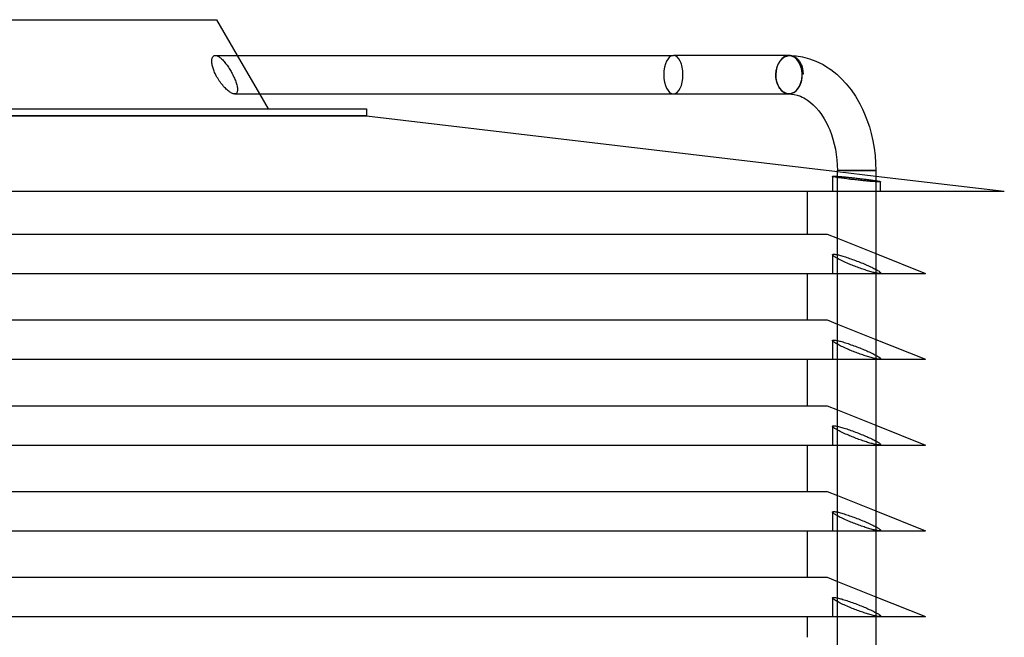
# Model space of a CAD drawing. Header units: millimetres. Extents: x -205 to 213, y -229 to 0.
# Tile 3 of 3: x 0 to 205, y -129 to 0. Entities that reach past the tile are written whole.
import ezdxf

# ---------------------------------------------------------------- set-up
doc = ezdxf.new("R2010")
doc.units = ezdxf.units.MM
doc.layers.add('HIDDEN', color=7, linetype='Continuous')
doc.layers.add('THICK', color=7, linetype='Continuous')

msp = doc.modelspace()

# ---------------------------------------------------------------- linework, layer by layer
at = {"layer": 'HIDDEN'}
for p, q in [((40.72, -7.46), (40.84, -7.47)), ((40.84, -7.47), (40.96, -7.49)), ((40.96, -7.49), (41.09, -7.53)), ((41.09, -7.53), (41.22, -7.59)), ((41.22, -7.59), (41.37, -7.66)), ((41.37, -7.66), (41.51, -7.75)), ((41.51, -7.75), (41.66, -7.86)), ((41.66, -7.86), (41.81, -7.98)), ((41.81, -7.98), (41.96, -8.11)), ((41.96, -8.11), (42.11, -8.25)), ((45.31, -7.46), (49.93, -15.46)), ((158.63, -8.27), (158.74, -8.16)), ((158.74, -8.16), (158.86, -8.06)), ((158.86, -8.06), (158.97, -7.96)), ((158.97, -7.96), (159.08, -7.88)), ((159.08, -7.88), (159.2, -7.81)), ((159.2, -7.81), (159.32, -7.74)), ((159.32, -7.74), (159.44, -7.67)), ((159.44, -7.67), (159.57, -7.62)), ((159.57, -7.62), (159.7, -7.57)), ((159.7, -7.57), (159.83, -7.53)), ((159.83, -7.53), (159.96, -7.5)), ((159.96, -7.5), (160.09, -7.48)), ((160.09, -7.48), (160.22, -7.47)), ((160.11, -7.46), (160.1, -7.46)), ((160.13, -7.46), (160.11, -7.46)), ((160.12, -7.46), (160.11, -7.46)), ((160.11, -7.46), (160.11, -7.46)), ((160.11, -7.46), (160.11, -7.46)), ((160.11, -7.46), (160.11, -7.46)), ((160.13, -7.46), (160.12, -7.46)), ((160.12, -7.46), (160.12, -7.46)), ((160.12, -7.46), (160.12, -7.46)), ((160.12, -7.46), (160.12, -7.46)), ((160.13, -7.46), (160.13, -7.46)), ((160.22, -7.47), (160.35, -7.46)), ((160.25, -7.46), (160.24, -7.46)), ((160.24, -7.46), (160.24, -7.46)), ((160.24, -7.46), (160.24, -7.46)), ((160.24, -7.46), (160.24, -7.46)), ((160.24, -7.46), (160.24, -7.46)), ((160.24, -7.46), (160.24, -7.46)), ((160.24, -7.46), (160.24, -7.46)), ((160.25, -7.46), (160.25, -7.46)), ((160.25, -7.46), (160.25, -7.46)), ((160.25, -7.46), (160.25, -7.46)), ((160.35, -7.46), (160.35, -7.46)), ((160.35, -7.46), (160.36, -7.46)), ((160.36, -7.46), (160.37, -7.46)), ((160.37, -7.46), (160.37, -7.46)), ((160.37, -7.46), (160.38, -7.46)), ((160.38, -7.46), (160.39, -7.46)), ((160.39, -7.46), (160.4, -7.46)), ((160.39, -7.46), (160.39, -7.46)), ((160.39, -7.46), (160.4, -7.46)), ((160.4, -7.46), (160.41, -7.46)), ((160.4, -7.46), (160.4, -7.46)), ((160.4, -7.46), (160.4, -7.46)), ((160.4, -7.46), (160.41, -7.46)), ((160.41, -7.46), (160.42, -7.46)), ((160.41, -7.46), (160.41, -7.46)), ((160.42, -7.46), (160.43, -7.46)), ((160.43, -7.46), (160.44, -7.46)), ((160.44, -7.46), (160.45, -7.46)), ((42.11, -8.25), (42.26, -8.4)), ((42.26, -8.4), (42.41, -8.56)), ((42.41, -8.56), (42.56, -8.73)), ((42.56, -8.73), (42.72, -8.91)), ((42.72, -8.91), (42.87, -9.1)), ((42.87, -9.1), (43.02, -9.3)), ((43.02, -9.3), (43.17, -9.5)), ((43.17, -9.5), (43.32, -9.71)), ((43.32, -9.71), (43.46, -9.93)), ((43.46, -9.93), (43.61, -10.15)), ((43.61, -10.15), (43.74, -10.37)), ((157.57, -10.37), (157.61, -10.2)), ((157.61, -10.2), (157.66, -10.02)), ((157.66, -10.02), (157.72, -9.84)), ((157.72, -9.84), (157.78, -9.67)), ((157.78, -9.67), (157.84, -9.51)), ((157.84, -9.51), (157.91, -9.35)), ((157.91, -9.35), (157.99, -9.19)), ((157.99, -9.19), (158.06, -9.05)), ((158.06, -9.05), (158.14, -8.91)), ((158.14, -8.91), (158.23, -8.77)), ((158.23, -8.77), (158.32, -8.64)), ((158.32, -8.64), (158.42, -8.51)), ((158.42, -8.51), (158.53, -8.38)), ((158.53, -8.38), (158.63, -8.27)), ((43.74, -10.37), (43.88, -10.59)), ((43.88, -10.59), (44, -10.81)), ((44, -10.81), (44.12, -11.03)), ((44.12, -11.03), (44.24, -11.24)), ((44.24, -11.24), (44.35, -11.46)), ((44.35, -11.46), (44.47, -11.71)), ((44.47, -11.71), (44.59, -11.96)), ((44.59, -11.96), (44.7, -12.2)), ((44.7, -12.2), (44.81, -12.45)), ((157.42, -11.46), (157.44, -11.28)), ((157.43, -11.77), (157.42, -11.46)), ((157.46, -12.1), (157.43, -11.77)), ((157.44, -11.28), (157.46, -11.1)), ((157.46, -11.1), (157.48, -10.91)), ((157.51, -12.43), (157.46, -12.1)), ((157.48, -10.91), (157.5, -10.72)), ((157.5, -10.72), (157.53, -10.55)), ((157.53, -10.55), (157.57, -10.37)), ((44.81, -12.45), (44.9, -12.69)), ((44.9, -12.69), (44.99, -12.93)), ((44.99, -12.93), (45.07, -13.17)), ((45.07, -13.17), (45.14, -13.39)), ((45.14, -13.39), (45.2, -13.61)), ((45.2, -13.61), (45.25, -13.82)), ((45.25, -13.82), (45.29, -14.01)), ((45.29, -14.01), (45.32, -14.2)), ((45.32, -14.2), (45.34, -14.38)), ((157.57, -12.74), (157.51, -12.43)), ((157.65, -13.03), (157.57, -12.74)), ((157.74, -13.32), (157.65, -13.03)), ((157.86, -13.6), (157.74, -13.32)), ((157.99, -13.88), (157.86, -13.6)), ((158.14, -14.13), (157.99, -13.88)), ((158.29, -14.35), (158.14, -14.13)), ((158.46, -14.56), (158.29, -14.35)), ((44.85, -15.45), (44.73, -15.46)), ((44.96, -15.42), (44.85, -15.45)), ((45.05, -15.37), (44.96, -15.42)), ((45.14, -15.31), (45.05, -15.37)), ((45.2, -15.22), (45.14, -15.31)), ((45.26, -15.12), (45.2, -15.22)), ((45.3, -14.99), (45.26, -15.12)), ((45.33, -14.86), (45.3, -14.99)), ((45.35, -14.71), (45.33, -14.86)), ((45.34, -14.38), (45.35, -14.55)), ((45.35, -14.55), (45.35, -14.71)), ((158.65, -14.76), (158.46, -14.56)), ((158.85, -14.94), (158.65, -14.76)), ((159.05, -15.08), (158.85, -14.94)), ((159.25, -15.2), (159.05, -15.08)), ((159.47, -15.31), (159.25, -15.2)), ((159.7, -15.38), (159.47, -15.31)), ((159.93, -15.44), (159.7, -15.38)), ((159.94, -15.44), (159.93, -15.44)), ((159.96, -15.44), (159.94, -15.44)), ((159.97, -15.44), (159.96, -15.44)), ((159.98, -15.45), (159.97, -15.44)), ((159.99, -15.45), (159.98, -15.45)), ((160.01, -15.45), (159.99, -15.45)), ((160.02, -15.45), (160.01, -15.45)), ((160.03, -15.45), (160.02, -15.45)), ((160.04, -15.45), (160.03, -15.45)), ((160.05, -15.45), (160.04, -15.45)), ((160.06, -15.46), (160.05, -15.45)), ((160.07, -15.46), (160.06, -15.46)), ((160.08, -15.46), (160.07, -15.46)), ((160.07, -15.46), (160.07, -15.46)), ((160.09, -15.46), (160.08, -15.46)), ((160.1, -15.46), (160.09, -15.46)), ((160.09, -15.46), (160.09, -15.46)), ((160.1, -15.46), (160.11, -15.46)), ((160.11, -15.46), (160.1, -15.46)), ((160.11, -15.46), (160.11, -15.46)), ((160.11, -15.46), (160.11, -15.46)), ((160.11, -15.46), (160.11, -15.46)), ((160.11, -15.46), (160.11, -15.46)), ((160.11, -15.46), (160.12, -15.46)), ((160.12, -15.46), (160.11, -15.46)), ((160.11, -15.46), (160.11, -15.46)), ((160.11, -15.46), (160.11, -15.46)), ((160.12, -15.46), (160.12, -15.46)), ((160.12, -15.46), (160.12, -15.46)), ((160.12, -15.46), (160.12, -15.46)), ((160.12, -15.46), (160.12, -15.46)), ((72.22, -20.01), (-72.22, -20.01)), ((169.25, -32.65), (169.25, -35.75)), ((171.42, -31.46), (170.25, -31.46)), ((170.25, -31.63), (178.25, -32.58)), ((170.25, -32.65), (170.4, -32.66)), ((170.4, -32.66), (170.56, -32.67)), ((170.56, -32.67), (170.73, -32.68)), ((170.73, -32.68), (170.9, -32.7)), ((170.9, -32.7), (171.09, -32.71)), ((171.09, -32.71), (171.27, -32.73)), ((171.27, -32.73), (171.47, -32.74)), ((177.08, -31.46), (171.42, -31.46)), ((171.47, -32.74), (171.67, -32.76)), ((171.67, -32.76), (171.87, -32.78)), ((171.87, -32.78), (172.07, -32.8)), ((172.07, -32.8), (172.28, -32.82)), ((178.25, -31.46), (177.08, -31.46)), ((170.25, -35.75), (170.25, -32.88)), ((172.28, -32.82), (172.5, -32.84)), ((172.5, -32.84), (172.72, -32.86)), ((172.72, -32.86), (172.95, -32.89)), ((172.95, -32.89), (173.18, -32.91)), ((173.18, -32.91), (173.42, -32.94)), ((173.42, -32.94), (173.66, -32.96)), ((173.66, -32.96), (173.9, -32.99)), ((173.9, -32.99), (174.14, -33.02)), ((174.14, -33.02), (174.38, -33.04)), ((174.38, -33.04), (174.62, -33.07)), ((174.62, -33.07), (174.86, -33.1)), ((174.86, -33.1), (175.09, -33.13)), ((175.09, -33.13), (175.32, -33.16)), ((175.32, -33.16), (175.55, -33.18)), ((175.55, -33.18), (175.77, -33.21)), ((175.77, -33.21), (175.98, -33.24)), ((175.98, -33.24), (176.2, -33.26)), ((176.2, -33.26), (176.41, -33.29)), ((176.41, -33.29), (176.63, -33.32)), ((176.63, -33.32), (176.83, -33.35)), ((176.83, -33.35), (177.04, -33.38)), ((177.04, -33.38), (177.23, -33.4)), ((177.23, -33.4), (177.42, -33.43)), ((177.42, -33.43), (177.6, -33.46)), ((177.6, -33.46), (177.78, -33.48)), ((177.78, -33.48), (177.95, -33.51)), ((177.95, -33.51), (178.1, -33.53)), ((178.1, -33.53), (178.25, -33.55)), ((178.25, -33.77), (178.25, -35.75)), ((179.25, -35.75), (179.25, -33.77)), ((170.25, -45.55), (178.25, -48.75)), ((169.25, -48.98), (169.25, -52.89)), ((170.25, -48.98), (170.45, -49.03)), ((170.45, -49.03), (170.68, -49.08)), ((170.68, -49.08), (170.91, -49.15)), ((170.91, -49.15), (171.15, -49.21)), ((170.25, -52.89), (170.25, -49.75)), ((171.15, -49.21), (171.41, -49.29)), ((171.41, -49.29), (171.67, -49.37)), ((171.67, -49.37), (171.93, -49.45)), ((171.93, -49.45), (172.21, -49.54)), ((172.21, -49.54), (172.49, -49.64)), ((172.49, -49.64), (172.78, -49.74)), ((172.78, -49.74), (173.08, -49.84)), ((173.08, -49.84), (173.39, -49.95)), ((173.39, -49.95), (173.7, -50.06)), ((173.7, -50.06), (174.01, -50.18)), ((174.01, -50.18), (174.32, -50.3)), ((174.32, -50.3), (174.62, -50.42)), ((174.62, -50.42), (174.93, -50.54)), ((174.93, -50.54), (175.22, -50.66)), ((175.22, -50.66), (175.51, -50.77)), ((175.51, -50.77), (175.79, -50.89)), ((175.79, -50.89), (176.07, -51.01)), ((176.07, -51.01), (176.35, -51.13)), ((176.35, -51.13), (176.62, -51.25)), ((176.62, -51.25), (176.88, -51.37)), ((176.88, -51.37), (177.14, -51.48)), ((177.14, -51.48), (177.39, -51.6)), ((177.39, -51.6), (177.62, -51.71)), ((177.62, -51.71), (177.85, -51.83)), ((177.85, -51.83), (178.06, -51.93)), ((178.06, -51.93), (178.25, -52.04)), ((178.25, -52.77), (178.25, -52.89)), ((179.25, -52.89), (179.25, -52.78)), ((170.25, -63.42), (178.25, -66.62)), ((169.25, -66.86), (169.25, -70.76)), ((170.25, -66.86), (170.45, -66.9)), ((170.25, -70.76), (170.25, -67.63)), ((170.45, -66.9), (170.68, -66.96)), ((170.68, -66.96), (170.91, -67.02)), ((170.91, -67.02), (171.15, -67.09)), ((171.15, -67.09), (171.41, -67.16)), ((171.41, -67.16), (171.67, -67.24)), ((171.67, -67.24), (171.93, -67.33)), ((171.93, -67.33), (172.21, -67.42)), ((172.21, -67.42), (172.49, -67.51)), ((172.49, -67.51), (172.78, -67.61)), ((172.78, -67.61), (173.08, -67.72)), ((173.08, -67.72), (173.39, -67.82)), ((173.39, -67.82), (173.7, -67.94)), ((173.7, -67.94), (174.01, -68.05)), ((174.01, -68.05), (174.32, -68.17)), ((174.32, -68.17), (174.62, -68.29)), ((174.62, -68.29), (174.93, -68.41)), ((174.93, -68.41), (175.22, -68.53)), ((175.22, -68.53), (175.51, -68.65)), ((175.51, -68.65), (175.79, -68.77)), ((175.79, -68.77), (176.07, -68.88)), ((176.07, -68.88), (176.35, -69)), ((176.35, -69), (176.62, -69.12)), ((176.62, -69.12), (176.88, -69.24)), ((176.88, -69.24), (177.14, -69.36)), ((177.14, -69.36), (177.39, -69.48)), ((177.39, -69.48), (177.62, -69.59)), ((177.62, -69.59), (177.85, -69.7)), ((177.85, -69.7), (178.06, -69.81)), ((178.06, -69.81), (178.25, -69.91)), ((178.25, -70.65), (178.25, -70.76)), ((179.25, -70.76), (179.25, -70.65)), ((170.25, -81.3), (178.25, -84.5)), ((169.25, -84.73), (169.25, -88.64)), ((170.25, -84.73), (170.45, -84.78)), ((170.25, -88.64), (170.25, -85.5)), ((170.45, -84.78), (170.68, -84.83)), ((170.68, -84.83), (170.91, -84.9)), ((170.91, -84.9), (171.15, -84.96)), ((171.15, -84.96), (171.41, -85.04)), ((171.41, -85.04), (171.67, -85.12)), ((171.67, -85.12), (171.93, -85.2)), ((171.93, -85.2), (172.21, -85.29)), ((172.21, -85.29), (172.49, -85.39)), ((172.49, -85.39), (172.78, -85.49)), ((172.78, -85.49), (173.08, -85.59)), ((173.08, -85.59), (173.39, -85.7)), ((173.39, -85.7), (173.7, -85.81)), ((173.7, -85.81), (174.01, -85.93)), ((174.01, -85.93), (174.32, -86.05)), ((174.32, -86.05), (174.62, -86.17)), ((174.62, -86.17), (174.93, -86.29)), ((174.93, -86.29), (175.22, -86.41)), ((175.22, -86.41), (175.51, -86.52)), ((175.51, -86.52), (175.79, -86.64)), ((175.79, -86.64), (176.07, -86.76)), ((176.07, -86.76), (176.35, -86.88)), ((176.35, -86.88), (176.62, -87)), ((176.62, -87), (176.88, -87.12)), ((176.88, -87.12), (177.14, -87.23)), ((177.14, -87.23), (177.39, -87.35)), ((177.39, -87.35), (177.62, -87.46)), ((177.62, -87.46), (177.85, -87.58)), ((177.85, -87.58), (178.06, -87.68)), ((178.06, -87.68), (178.25, -87.79)), ((178.25, -88.52), (178.25, -88.64)), ((179.25, -88.64), (179.25, -88.53)), ((170.25, -99.17), (178.25, -102.37)), ((169.25, -102.61), (169.25, -106.51)), ((170.25, -102.61), (170.45, -102.65)), ((170.25, -106.51), (170.25, -103.38)), ((170.45, -102.65), (170.68, -102.71)), ((170.68, -102.71), (170.91, -102.77)), ((170.91, -102.77), (171.15, -102.84)), ((171.15, -102.84), (171.41, -102.91)), ((171.41, -102.91), (171.67, -102.99)), ((171.67, -102.99), (171.93, -103.08)), ((171.93, -103.08), (172.21, -103.17)), ((172.21, -103.17), (172.49, -103.26)), ((172.49, -103.26), (172.78, -103.36)), ((172.78, -103.36), (173.08, -103.47)), ((173.08, -103.47), (173.39, -103.57)), ((173.39, -103.57), (173.7, -103.69)), ((173.7, -103.69), (174.01, -103.8)), ((174.01, -103.8), (174.32, -103.92)), ((174.32, -103.92), (174.62, -104.04)), ((174.62, -104.04), (174.93, -104.16)), ((174.93, -104.16), (175.22, -104.28)), ((175.22, -104.28), (175.51, -104.4)), ((175.51, -104.4), (175.79, -104.52)), ((175.79, -104.52), (176.07, -104.63)), ((176.07, -104.63), (176.35, -104.75)), ((176.35, -104.75), (176.62, -104.87)), ((176.62, -104.87), (176.88, -104.99)), ((176.88, -104.99), (177.14, -105.11)), ((177.14, -105.11), (177.39, -105.23)), ((177.39, -105.23), (177.62, -105.34)), ((177.62, -105.34), (177.85, -105.45)), ((177.85, -105.45), (178.06, -105.56)), ((178.06, -105.56), (178.25, -105.66)), ((178.25, -106.4), (178.25, -106.51)), ((179.25, -106.51), (179.25, -106.4)), ((170.25, -117.05), (178.25, -120.25)), ((169.25, -120.48), (169.25, -124.39)), ((170.25, -120.48), (170.45, -120.53)), ((170.45, -120.53), (170.68, -120.58)), ((170.68, -120.58), (170.91, -120.65)), ((170.91, -120.65), (171.15, -120.71)), ((171.15, -120.71), (171.41, -120.79)), ((171.41, -120.79), (171.67, -120.87)), ((171.67, -120.87), (171.93, -120.95)), ((170.25, -124.39), (170.25, -121.25)), ((171.93, -120.95), (172.21, -121.04)), ((172.21, -121.04), (172.49, -121.14)), ((172.49, -121.14), (172.78, -121.24)), ((172.78, -121.24), (173.08, -121.34)), ((173.08, -121.34), (173.39, -121.45)), ((173.39, -121.45), (173.7, -121.56)), ((173.7, -121.56), (174.01, -121.68)), ((174.01, -121.68), (174.32, -121.8)), ((174.32, -121.8), (174.62, -121.92)), ((174.62, -121.92), (174.93, -122.04)), ((174.93, -122.04), (175.22, -122.16)), ((175.22, -122.16), (175.51, -122.27)), ((175.51, -122.27), (175.79, -122.39)), ((175.79, -122.39), (176.07, -122.51)), ((176.07, -122.51), (176.35, -122.63)), ((176.35, -122.63), (176.62, -122.75)), ((176.62, -122.75), (176.88, -122.87)), ((176.88, -122.87), (177.14, -122.98)), ((177.14, -122.98), (177.39, -123.1)), ((177.39, -123.1), (177.62, -123.21)), ((177.62, -123.21), (177.85, -123.33)), ((177.85, -123.33), (178.06, -123.43)), ((178.06, -123.43), (178.25, -123.54)), ((178.25, -124.27), (178.25, -124.39)), ((179.25, -124.39), (179.25, -124.28))]:
    msp.add_line(p, q, dxfattribs=at)
for centre, major_axis, ratio, start_param, end_param in [((136.1, -11.46), (0, -4), 0.5, 1.570796, 3.141593), ((160.24, -11.46), (0, 4), 0.707107, 0.000009, 1.570796), ((160.25, -11.46), (0, -4), 0.707107, -3.140202, -1.57067), ((136.1, -11.46), (0, -4), 0.5, 0, 1.570796), ((160.24, -11.46), (0, 4), 0.707107, 1.570796, 3.030125)]:
    msp.add_ellipse(centre, major_axis=major_axis, ratio=ratio, start_param=start_param, end_param=end_param, dxfattribs=at)
at = {"layer": 'THICK'}
for p, q in [((-41, 0), (41, 0)), ((41, 0), (45.31, -7.46)), ((40.02, -8.23), (40.05, -8.09)), ((40.05, -8.09), (40.09, -7.97)), ((40.09, -7.97), (40.13, -7.85)), ((40.13, -7.85), (40.19, -7.75)), ((40.19, -7.75), (40.26, -7.66)), ((40.26, -7.66), (40.34, -7.59)), ((40.34, -7.59), (40.43, -7.53)), ((40.43, -7.53), (40.52, -7.49)), ((40.52, -7.49), (40.62, -7.47)), ((40.62, -7.47), (40.72, -7.46)), ((40.72, -7.46), (136.1, -7.46)), ((160.1, -7.46), (136.1, -7.46)), ((160.1, -7.46), (160.22, -7.46)), ((160.11, -7.46), (160.11, -7.46)), ((160.11, -7.46), (160.12, -7.46)), ((160.12, -7.46), (160.13, -7.46)), ((160.14, -7.46), (160.13, -7.46)), ((160.13, -7.46), (160.13, -7.46)), ((160.13, -7.46), (160.13, -7.46)), ((160.13, -7.46), (160.13, -7.46)), ((160.13, -7.46), (160.14, -7.46)), ((160.15, -7.46), (160.14, -7.46)), ((160.14, -7.46), (160.14, -7.46)), ((160.14, -7.46), (160.14, -7.46)), ((160.14, -7.46), (160.14, -7.46)), ((160.24, -7.46), (160.14, -7.46)), ((160.14, -7.46), (160.14, -7.46)), ((160.17, -7.46), (160.15, -7.46)), ((160.18, -7.46), (160.17, -7.46)), ((160.19, -7.46), (160.18, -7.46)), ((160.2, -7.46), (160.19, -7.46)), ((160.21, -7.46), (160.2, -7.46)), ((160.23, -7.46), (160.21, -7.46)), ((160.22, -7.46), (160.34, -7.48)), ((160.24, -7.46), (160.23, -7.46)), ((160.24, -7.46), (160.24, -7.46)), ((160.24, -7.46), (160.24, -7.46)), ((160.24, -7.46), (160.24, -7.46)), ((160.24, -7.46), (160.25, -7.46)), ((160.25, -7.46), (160.24, -7.46)), ((160.25, -7.46), (160.25, -7.46)), ((160.25, -7.46), (160.25, -7.46)), ((160.25, -7.46), (160.25, -7.46)), ((160.25, -7.46), (160.25, -7.46)), ((160.25, -7.46), (160.26, -7.46)), ((160.27, -7.46), (160.25, -7.46)), ((160.26, -7.46), (160.26, -7.46)), ((160.26, -7.46), (160.26, -7.46)), ((160.26, -7.46), (160.27, -7.46)), ((160.27, -7.46), (160.27, -7.46)), ((160.27, -7.46), (160.27, -7.46)), ((160.27, -7.46), (160.27, -7.46)), ((160.27, -7.46), (160.28, -7.46)), ((160.28, -7.46), (160.27, -7.46)), ((160.28, -7.46), (160.28, -7.46)), ((160.28, -7.46), (160.28, -7.46)), ((160.28, -7.46), (160.29, -7.46)), ((160.3, -7.46), (160.28, -7.46)), ((160.29, -7.46), (160.29, -7.46)), ((160.29, -7.46), (160.29, -7.46)), ((160.29, -7.46), (160.3, -7.46)), ((160.3, -7.46), (160.3, -7.46)), ((160.3, -7.46), (160.3, -7.46)), ((160.3, -7.46), (160.31, -7.46)), ((160.31, -7.46), (160.3, -7.46)), ((160.31, -7.46), (160.31, -7.46)), ((160.45, -7.48), (160.31, -7.46)), ((160.34, -7.48), (160.47, -7.49)), ((160.41, -7.46), (161.68, -7.55)), ((160.45, -7.46), (160.59, -7.48)), ((160.59, -7.5), (160.45, -7.48)), ((160.47, -7.49), (160.59, -7.52)), ((160.59, -7.48), (160.73, -7.5)), ((160.74, -7.53), (160.59, -7.5)), ((160.59, -7.52), (160.71, -7.56)), ((160.71, -7.56), (160.84, -7.6)), ((160.73, -7.5), (160.87, -7.53)), ((160.88, -7.57), (160.74, -7.53)), ((160.84, -7.6), (160.96, -7.65)), ((160.87, -7.53), (161.01, -7.57)), ((161.02, -7.63), (160.88, -7.57)), ((160.96, -7.65), (161.07, -7.7)), ((161.01, -7.57), (161.15, -7.63)), ((161.16, -7.69), (161.02, -7.63)), ((161.07, -7.7), (161.18, -7.76)), ((161.15, -7.63), (161.29, -7.69)), ((161.29, -7.76), (161.16, -7.69)), ((161.18, -7.76), (161.29, -7.83)), ((161.29, -7.69), (161.42, -7.76)), ((161.42, -7.84), (161.29, -7.76)), ((161.29, -7.83), (161.44, -7.95)), ((161.42, -7.76), (161.54, -7.84)), ((161.54, -7.93), (161.42, -7.84)), ((161.44, -7.95), (161.59, -8.08)), ((161.54, -7.84), (161.66, -7.93)), ((161.66, -8.03), (161.54, -7.93)), ((161.59, -8.08), (161.72, -8.21)), ((161.66, -7.93), (161.78, -8.02)), ((161.78, -8.13), (161.66, -8.03)), ((161.68, -7.55), (162.95, -7.75)), ((161.78, -8.02), (161.9, -8.13)), ((161.9, -8.25), (161.78, -8.13)), ((161.9, -8.13), (162.02, -8.25)), ((162.95, -7.75), (164.42, -8.14)), ((164.42, -8.14), (165.73, -8.62)), ((39.99, -8.54), (40, -8.38)), ((39.99, -8.7), (39.99, -8.54)), ((40, -8.88), (39.99, -8.7)), ((40, -8.38), (40.02, -8.23)), ((40.02, -9.06), (40, -8.88)), ((40.05, -9.25), (40.02, -9.06)), ((40.09, -9.45), (40.05, -9.25)), ((40.13, -9.66), (40.09, -9.45)), ((40.19, -9.87), (40.13, -9.66)), ((40.25, -10.09), (40.19, -9.87)), ((40.33, -10.31), (40.25, -10.09)), ((161.72, -8.21), (161.85, -8.36)), ((161.85, -8.36), (161.98, -8.53)), ((162.01, -8.38), (161.9, -8.25)), ((161.98, -8.53), (162.1, -8.71)), ((162.13, -8.51), (162.01, -8.38)), ((162.02, -8.25), (162.13, -8.37)), ((162.1, -8.71), (162.22, -8.9)), ((162.13, -8.37), (162.24, -8.51)), ((162.23, -8.66), (162.13, -8.51)), ((162.22, -8.9), (162.32, -9.1)), ((162.33, -8.8), (162.23, -8.66)), ((162.24, -8.51), (162.34, -8.65)), ((162.32, -9.1), (162.42, -9.31)), ((162.42, -8.96), (162.33, -8.8)), ((162.34, -8.65), (162.44, -8.8)), ((162.5, -9.11), (162.42, -8.96)), ((162.42, -9.31), (162.5, -9.53)), ((162.44, -8.8), (162.52, -8.95)), ((162.58, -9.27), (162.5, -9.11)), ((162.5, -9.53), (162.58, -9.74)), ((162.52, -8.95), (162.6, -9.1)), ((162.66, -9.44), (162.58, -9.27)), ((162.58, -9.74), (162.64, -9.97)), ((162.6, -9.1), (162.68, -9.26)), ((162.64, -9.97), (162.7, -10.21)), ((162.73, -9.62), (162.66, -9.44)), ((162.68, -9.26), (162.75, -9.43)), ((162.7, -10.21), (162.75, -10.46)), ((162.79, -9.8), (162.73, -9.62)), ((162.75, -9.43), (162.82, -9.61)), ((162.85, -9.99), (162.79, -9.8)), ((162.82, -9.61), (162.88, -9.8)), ((162.9, -10.19), (162.85, -9.99)), ((162.88, -9.8), (162.93, -9.99)), ((162.95, -10.38), (162.9, -10.19)), ((162.93, -9.99), (162.98, -10.18)), ((162.98, -10.18), (163.01, -10.37)), ((165.73, -8.62), (166.5, -8.97)), ((166.5, -8.97), (167.26, -9.37)), ((167.26, -9.37), (168.01, -9.81)), ((168.01, -9.81), (168.86, -10.4)), ((40.41, -10.53), (40.33, -10.31)), ((40.5, -10.76), (40.41, -10.53)), ((40.59, -10.98), (40.5, -10.76)), ((40.69, -11.2), (40.59, -10.98)), ((40.79, -11.42), (40.69, -11.2)), ((40.8, -11.43), (40.79, -11.42)), ((40.8, -11.44), (40.8, -11.43)), ((40.8, -11.43), (40.8, -11.43)), ((40.81, -11.45), (40.8, -11.44)), ((40.81, -11.46), (40.81, -11.45)), ((40.81, -11.45), (40.81, -11.45)), ((40.94, -11.71), (40.81, -11.46)), ((41.08, -11.96), (40.94, -11.71)), ((41.23, -12.21), (41.08, -11.96)), ((41.39, -12.47), (41.23, -12.21)), ((162.75, -10.46), (162.79, -10.71)), ((162.79, -12.21), (162.75, -12.46)), ((162.79, -10.71), (162.82, -10.96)), ((162.82, -11.96), (162.79, -12.21)), ((162.82, -10.96), (162.83, -11.22)), ((162.83, -11.7), (162.82, -11.96)), ((162.83, -11.22), (162.84, -11.46)), ((162.84, -11.46), (162.83, -11.7)), ((162.98, -10.57), (162.95, -10.38)), ((163.01, -10.76), (162.98, -10.57)), ((163.01, -10.37), (163.04, -10.56)), ((163.04, -10.96), (163.01, -10.76)), ((163.04, -10.56), (163.07, -10.75)), ((163.06, -11.17), (163.04, -10.96)), ((163.07, -11.37), (163.06, -11.17)), ((163.07, -10.75), (163.08, -10.96)), ((163.09, -11.36), (163.07, -11.37)), ((163.08, -10.96), (163.09, -11.16)), ((163.09, -11.16), (163.09, -11.36)), ((168.86, -10.4), (170.1, -11.37)), ((170.1, -11.37), (171.11, -12.31)), ((41.55, -12.72), (41.39, -12.47)), ((41.72, -12.97), (41.55, -12.72)), ((41.9, -13.21), (41.72, -12.97)), ((42.08, -13.45), (41.9, -13.21)), ((42.26, -13.68), (42.08, -13.45)), ((42.45, -13.89), (42.26, -13.68)), ((42.64, -14.1), (42.45, -13.89)), ((42.82, -14.29), (42.64, -14.1)), ((43.01, -14.47), (42.82, -14.29)), ((162.1, -14.21), (161.98, -14.39)), ((162.22, -14.02), (162.1, -14.21)), ((162.32, -13.82), (162.22, -14.02)), ((162.42, -13.61), (162.32, -13.82)), ((162.5, -13.39), (162.42, -13.61)), ((162.58, -13.18), (162.5, -13.39)), ((162.64, -12.95), (162.58, -13.18)), ((162.7, -12.71), (162.64, -12.95)), ((162.75, -12.46), (162.7, -12.71)), ((171.11, -12.31), (172.1, -13.38)), ((172.1, -13.38), (173.09, -14.62)), ((43.2, -14.64), (43.01, -14.47)), ((43.39, -14.81), (43.2, -14.64)), ((43.58, -14.95), (43.39, -14.81)), ((43.77, -15.09), (43.58, -14.95)), ((43.95, -15.2), (43.77, -15.09)), ((44.13, -15.29), (43.95, -15.2)), ((44.3, -15.37), (44.13, -15.29)), ((44.45, -15.42), (44.3, -15.37)), ((44.6, -15.45), (44.45, -15.42)), ((44.73, -15.46), (44.6, -15.45)), ((44.73, -15.46), (136.1, -15.46)), ((49.93, -15.46), (51.72, -18.58)), ((136.1, -15.46), (160.1, -15.46)), ((160.22, -15.46), (160.1, -15.46)), ((160.11, -15.46), (160.69, -15.49)), ((160.34, -15.44), (160.22, -15.46)), ((160.47, -15.43), (160.34, -15.44)), ((160.59, -15.4), (160.47, -15.43)), ((160.71, -15.36), (160.59, -15.4)), ((160.69, -15.49), (161.28, -15.58)), ((160.84, -15.32), (160.71, -15.36)), ((160.96, -15.27), (160.84, -15.32)), ((161.07, -15.22), (160.96, -15.27)), ((161.18, -15.16), (161.07, -15.22)), ((161.29, -15.09), (161.18, -15.16)), ((161.28, -15.58), (161.9, -15.73)), ((161.44, -14.97), (161.29, -15.09)), ((161.59, -14.84), (161.44, -14.97)), ((161.72, -14.71), (161.59, -14.84)), ((161.85, -14.56), (161.72, -14.71)), ((161.98, -14.39), (161.85, -14.56)), ((161.9, -15.73), (162.54, -15.96)), ((162.54, -15.96), (162.9, -16.12)), ((162.9, -16.12), (163.26, -16.3)), ((163.26, -16.3), (163.62, -16.51)), ((173.09, -14.62), (174.02, -15.97)), ((174.02, -15.97), (174.91, -17.51)), ((163.62, -16.51), (164, -16.75)), ((164, -16.75), (164.65, -17.24)), ((164.65, -17.24), (165.21, -17.73)), ((165.21, -17.73), (165.77, -18.3)), ((165.77, -18.3), (166.36, -18.99)), ((174.91, -17.51), (175.48, -18.62)), ((-72.22, -18.58), (72.22, -18.58)), ((-72.22, -20.01), (72.22, -20.01)), ((72.22, -18.58), (72.22, -20.01)), ((72.22, -20.01), (170.25, -31.63)), ((166.36, -18.99), (166.95, -19.78)), ((166.95, -19.78), (167.51, -20.66)), ((175.48, -18.62), (175.92, -19.63)), ((175.92, -19.63), (176.41, -20.87)), ((167.51, -20.66), (168.04, -21.64)), ((168.04, -21.64), (168.36, -22.29)), ((168.36, -22.29), (168.65, -22.97)), ((176.41, -20.87), (176.9, -22.3)), ((176.9, -22.3), (177.3, -23.75)), ((168.65, -22.97), (169.01, -23.91)), ((169.01, -23.91), (169.32, -24.9)), ((177.3, -23.75), (177.64, -25.25)), ((169.32, -24.9), (169.6, -25.92)), ((169.6, -25.92), (169.83, -26.99)), ((177.64, -25.25), (177.91, -26.77)), ((169.83, -26.99), (170.01, -28.08)), ((170.01, -28.08), (170.14, -29.19)), ((177.91, -26.77), (178.1, -28.32)), ((178.1, -28.32), (178.21, -29.89)), ((170.14, -29.19), (170.22, -30.32)), ((170.22, -30.32), (170.25, -31.46)), ((178.21, -29.89), (178.25, -31.46)), ((169.25, -32.65), (169.26, -32.64)), ((169.26, -32.66), (169.25, -32.65)), ((169.26, -32.64), (169.28, -32.63)), ((169.3, -32.68), (169.26, -32.66)), ((169.28, -32.63), (169.32, -32.62)), ((169.36, -32.7), (169.3, -32.68)), ((169.32, -32.62), (169.37, -32.62)), ((169.44, -32.72), (169.36, -32.7)), ((169.37, -32.62), (169.43, -32.62)), ((169.43, -32.62), (169.51, -32.62)), ((169.54, -32.75), (169.44, -32.72)), ((169.51, -32.62), (169.6, -32.62)), ((169.67, -32.77), (169.54, -32.75)), ((169.6, -32.62), (169.7, -32.62)), ((169.81, -32.8), (169.67, -32.77)), ((169.7, -32.62), (169.82, -32.62)), ((169.97, -32.83), (169.81, -32.8)), ((169.82, -32.62), (169.95, -32.63)), ((169.95, -32.63), (170.09, -32.64)), ((170.09, -32.64), (170.25, -32.65)), ((171.42, -31.46), (170.25, -31.46)), ((170.25, -32.88), (170.25, -31.46)), ((171.42, -31.46), (178.25, -31.46)), ((178.25, -31.46), (178.25, -33.77)), ((178.25, -32.58), (205, -35.75)), ((170.15, -32.86), (169.97, -32.83)), ((170.36, -32.89), (170.15, -32.86)), ((170.58, -32.93), (170.36, -32.89)), ((170.83, -32.97), (170.58, -32.93)), ((171.09, -33), (170.83, -32.97)), ((171.36, -33.04), (171.09, -33)), ((171.65, -33.08), (171.36, -33.04)), ((171.94, -33.12), (171.65, -33.08)), ((172.24, -33.16), (171.94, -33.12)), ((172.55, -33.2), (172.24, -33.16)), ((172.81, -33.23), (172.55, -33.2)), ((173.07, -33.27), (172.81, -33.23)), ((173.35, -33.3), (173.07, -33.27)), ((173.63, -33.33), (173.35, -33.3)), ((173.91, -33.36), (173.63, -33.33)), ((174.2, -33.4), (173.91, -33.36)), ((174.48, -33.43), (174.2, -33.4)), ((174.77, -33.46), (174.48, -33.43)), ((175.05, -33.49), (174.77, -33.46)), ((175.33, -33.52), (175.05, -33.49)), ((175.61, -33.55), (175.33, -33.52)), ((175.88, -33.57), (175.61, -33.55)), ((176.14, -33.6), (175.88, -33.57)), ((176.39, -33.62), (176.14, -33.6)), ((176.63, -33.64), (176.39, -33.62)), ((176.87, -33.67), (176.63, -33.64)), ((177.1, -33.69), (176.87, -33.67)), ((177.33, -33.71), (177.1, -33.69)), ((177.55, -33.72), (177.33, -33.71)), ((177.76, -33.74), (177.55, -33.72)), ((177.96, -33.75), (177.76, -33.74)), ((178.15, -33.77), (177.96, -33.75)), ((178.32, -33.78), (178.15, -33.77)), ((178.25, -33.55), (178.4, -33.58)), ((178.48, -33.79), (178.32, -33.78)), ((178.4, -33.58), (178.55, -33.6)), ((178.63, -33.79), (178.48, -33.79)), ((178.55, -33.6), (178.67, -33.62)), ((178.76, -33.8), (178.63, -33.79)), ((178.67, -33.62), (178.79, -33.65)), ((178.87, -33.8), (178.76, -33.8)), ((178.79, -33.65), (178.89, -33.67)), ((178.97, -33.8), (178.87, -33.8)), ((178.89, -33.67), (178.98, -33.68)), ((179.05, -33.8), (178.97, -33.8)), ((178.98, -33.68), (179.06, -33.7)), ((179.12, -33.8), (179.05, -33.8)), ((179.06, -33.7), (179.13, -33.72)), ((179.18, -33.8), (179.12, -33.8)), ((179.13, -33.72), (179.18, -33.74)), ((179.18, -33.74), (179.22, -33.75)), ((179.22, -33.79), (179.18, -33.8)), ((179.22, -33.75), (179.24, -33.76)), ((179.24, -33.78), (179.22, -33.79)), ((179.24, -33.76), (179.25, -33.77)), ((179.25, -33.77), (179.24, -33.78)), ((-205, -35.75), (205, -35.75)), ((164, -44.69), (164, -35.75)), ((170.25, -49.75), (170.25, -35.75)), ((178.25, -35.75), (178.25, -52.77)), ((-168.1, -44.69), (168.1, -44.69)), ((168.1, -44.69), (170.25, -45.55)), ((169.25, -48.98), (169.26, -48.94)), ((169.26, -49.03), (169.25, -48.98)), ((169.26, -48.94), (169.3, -48.91)), ((169.3, -49.09), (169.26, -49.03)), ((169.3, -48.91), (169.37, -48.89)), ((169.36, -49.16), (169.3, -49.09)), ((169.45, -49.24), (169.36, -49.16)), ((169.37, -48.89), (169.45, -48.88)), ((169.45, -48.88), (169.56, -48.88)), ((169.56, -48.88), (169.7, -48.89)), ((169.7, -48.89), (169.86, -48.91)), ((169.86, -48.91), (170.04, -48.94)), ((170.04, -48.94), (170.25, -48.98)), ((178.25, -48.75), (188.6, -52.89)), ((169.56, -49.32), (169.45, -49.24)), ((169.68, -49.41), (169.56, -49.32)), ((169.83, -49.5), (169.68, -49.41)), ((169.99, -49.61), (169.83, -49.5)), ((170.18, -49.71), (169.99, -49.61)), ((170.39, -49.83), (170.18, -49.71)), ((170.61, -49.95), (170.39, -49.83)), ((170.86, -50.07), (170.61, -49.95)), ((171.11, -50.2), (170.86, -50.07)), ((171.38, -50.33), (171.11, -50.2)), ((171.67, -50.46), (171.38, -50.33)), ((171.96, -50.59), (171.67, -50.46)), ((172.25, -50.72), (171.96, -50.59)), ((172.55, -50.85), (172.25, -50.72)), ((172.8, -50.95), (172.55, -50.85)), ((173.05, -51.06), (172.8, -50.95)), ((173.32, -51.17), (173.05, -51.06)), ((173.59, -51.27), (173.32, -51.17)), ((-188.6, -52.89), (188.6, -52.89)), ((164, -62.56), (164, -52.89)), ((170.25, -67.63), (170.25, -52.89)), ((173.86, -51.38), (173.59, -51.27)), ((174.14, -51.49), (173.86, -51.38)), ((174.42, -51.59), (174.14, -51.49)), ((174.7, -51.7), (174.42, -51.59)), ((174.98, -51.8), (174.7, -51.7)), ((175.25, -51.89), (174.98, -51.8)), ((175.52, -51.99), (175.25, -51.89)), ((175.79, -52.08), (175.52, -51.99)), ((176.05, -52.16), (175.79, -52.08)), ((176.3, -52.24), (176.05, -52.16)), ((176.55, -52.32), (176.3, -52.24)), ((176.79, -52.39), (176.55, -52.32)), ((177.02, -52.46), (176.79, -52.39)), ((177.26, -52.53), (177.02, -52.46)), ((177.48, -52.59), (177.26, -52.53)), ((177.7, -52.65), (177.48, -52.59)), ((177.9, -52.7), (177.7, -52.65)), ((178.09, -52.74), (177.9, -52.7)), ((178.28, -52.78), (178.09, -52.74)), ((178.25, -52.04), (178.45, -52.15)), ((178.25, -52.89), (178.25, -70.65)), ((178.44, -52.81), (178.28, -52.78)), ((178.59, -52.84), (178.44, -52.81)), ((178.45, -52.15), (178.63, -52.25)), ((178.73, -52.86), (178.59, -52.84)), ((178.63, -52.25), (178.78, -52.34)), ((178.85, -52.87), (178.73, -52.86)), ((178.78, -52.34), (178.92, -52.43)), ((178.95, -52.88), (178.85, -52.87)), ((178.92, -52.43), (179.04, -52.52)), ((179.04, -52.87), (178.95, -52.88)), ((179.04, -52.52), (179.13, -52.6)), ((179.12, -52.87), (179.04, -52.87)), ((179.17, -52.86), (179.12, -52.87)), ((179.13, -52.6), (179.2, -52.67)), ((179.22, -52.84), (179.17, -52.86)), ((179.2, -52.67), (179.24, -52.73)), ((179.24, -52.81), (179.22, -52.84)), ((179.24, -52.73), (179.25, -52.78)), ((179.25, -52.78), (179.24, -52.81)), ((-168.1, -62.56), (168.1, -62.56)), ((168.1, -62.56), (170.25, -63.42)), ((169.25, -66.86), (169.26, -66.81)), ((169.26, -66.91), (169.25, -66.86)), ((169.26, -66.81), (169.3, -66.78)), ((169.3, -66.97), (169.26, -66.91)), ((169.3, -66.78), (169.37, -66.76)), ((169.36, -67.04), (169.3, -66.97)), ((169.45, -67.11), (169.36, -67.04)), ((169.37, -66.76), (169.45, -66.75)), ((169.45, -66.75), (169.56, -66.75)), ((169.56, -67.2), (169.45, -67.11)), ((169.56, -66.75), (169.7, -66.76)), ((169.68, -67.29), (169.56, -67.2)), ((169.83, -67.38), (169.68, -67.29)), ((169.7, -66.76), (169.86, -66.78)), ((169.99, -67.48), (169.83, -67.38)), ((169.86, -66.78), (170.04, -66.82)), ((170.18, -67.59), (169.99, -67.48)), ((170.04, -66.82), (170.25, -66.86)), ((170.39, -67.7), (170.18, -67.59)), ((178.25, -66.62), (188.6, -70.76)), ((170.61, -67.82), (170.39, -67.7)), ((170.86, -67.95), (170.61, -67.82)), ((171.11, -68.07), (170.86, -67.95)), ((171.38, -68.2), (171.11, -68.07)), ((171.67, -68.33), (171.38, -68.2)), ((171.96, -68.47), (171.67, -68.33)), ((172.25, -68.6), (171.96, -68.47)), ((172.55, -68.72), (172.25, -68.6)), ((172.8, -68.83), (172.55, -68.72)), ((173.05, -68.93), (172.8, -68.83)), ((173.32, -69.04), (173.05, -68.93)), ((173.59, -69.15), (173.32, -69.04)), ((173.86, -69.26), (173.59, -69.15)), ((174.14, -69.36), (173.86, -69.26)), ((174.42, -69.47), (174.14, -69.36)), ((174.7, -69.57), (174.42, -69.47)), ((174.98, -69.67), (174.7, -69.57)), ((175.25, -69.77), (174.98, -69.67)), ((-188.6, -70.76), (188.6, -70.76)), ((164, -80.44), (164, -70.76)), ((170.25, -85.5), (170.25, -70.76)), ((175.52, -69.86), (175.25, -69.77)), ((175.79, -69.95), (175.52, -69.86)), ((176.05, -70.04), (175.79, -69.95)), ((176.3, -70.12), (176.05, -70.04)), ((176.55, -70.19), (176.3, -70.12)), ((176.79, -70.27), (176.55, -70.19)), ((177.02, -70.34), (176.79, -70.27)), ((177.26, -70.4), (177.02, -70.34)), ((177.48, -70.46), (177.26, -70.4)), ((177.7, -70.52), (177.48, -70.46)), ((177.9, -70.57), (177.7, -70.52)), ((178.09, -70.62), (177.9, -70.57)), ((178.28, -70.65), (178.09, -70.62)), ((178.25, -69.91), (178.45, -70.02)), ((178.25, -70.76), (178.25, -88.52)), ((178.44, -70.69), (178.28, -70.65)), ((178.59, -70.71), (178.44, -70.69)), ((178.45, -70.02), (178.63, -70.12)), ((178.73, -70.73), (178.59, -70.71)), ((178.63, -70.12), (178.78, -70.22)), ((178.85, -70.74), (178.73, -70.73)), ((178.78, -70.22), (178.92, -70.31)), ((178.95, -70.75), (178.85, -70.74)), ((178.92, -70.31), (179.04, -70.39)), ((179.04, -70.75), (178.95, -70.75)), ((179.04, -70.39), (179.13, -70.47)), ((179.12, -70.74), (179.04, -70.75)), ((179.17, -70.73), (179.12, -70.74)), ((179.13, -70.47), (179.2, -70.54)), ((179.22, -70.71), (179.17, -70.73)), ((179.2, -70.54), (179.24, -70.6)), ((179.24, -70.68), (179.22, -70.71)), ((179.24, -70.6), (179.25, -70.65)), ((179.25, -70.65), (179.24, -70.68)), ((-168.1, -80.44), (168.1, -80.44)), ((168.1, -80.44), (170.25, -81.3)), ((169.25, -84.73), (169.26, -84.69)), ((169.26, -84.78), (169.25, -84.73)), ((169.26, -84.69), (169.3, -84.66)), ((169.3, -84.84), (169.26, -84.78)), ((169.3, -84.66), (169.37, -84.64)), ((169.36, -84.91), (169.3, -84.84)), ((169.45, -84.99), (169.36, -84.91)), ((169.37, -84.64), (169.45, -84.63)), ((169.45, -84.63), (169.56, -84.63)), ((169.56, -85.07), (169.45, -84.99)), ((169.56, -84.63), (169.7, -84.64)), ((169.68, -85.16), (169.56, -85.07)), ((169.83, -85.25), (169.68, -85.16)), ((169.7, -84.64), (169.86, -84.66)), ((169.99, -85.36), (169.83, -85.25)), ((169.86, -84.66), (170.04, -84.69)), ((170.18, -85.46), (169.99, -85.36)), ((170.04, -84.69), (170.25, -84.73)), ((170.39, -85.58), (170.18, -85.46)), ((170.61, -85.7), (170.39, -85.58)), ((170.86, -85.82), (170.61, -85.7)), ((171.11, -85.95), (170.86, -85.82)), ((171.38, -86.08), (171.11, -85.95)), ((171.67, -86.21), (171.38, -86.08)), ((178.25, -84.5), (188.6, -88.64)), ((171.96, -86.34), (171.67, -86.21)), ((172.25, -86.47), (171.96, -86.34)), ((172.55, -86.6), (172.25, -86.47)), ((172.8, -86.7), (172.55, -86.6)), ((173.05, -86.81), (172.8, -86.7)), ((173.32, -86.92), (173.05, -86.81)), ((173.59, -87.02), (173.32, -86.92)), ((173.86, -87.13), (173.59, -87.02)), ((174.14, -87.24), (173.86, -87.13)), ((174.42, -87.34), (174.14, -87.24)), ((174.7, -87.45), (174.42, -87.34)), ((174.98, -87.55), (174.7, -87.45)), ((175.25, -87.64), (174.98, -87.55)), ((175.52, -87.74), (175.25, -87.64)), ((175.79, -87.83), (175.52, -87.74)), ((176.05, -87.91), (175.79, -87.83)), ((176.3, -87.99), (176.05, -87.91)), ((176.55, -88.07), (176.3, -87.99)), ((176.79, -88.14), (176.55, -88.07)), ((177.02, -88.21), (176.79, -88.14)), ((178.25, -87.79), (178.45, -87.9)), ((178.45, -87.9), (178.63, -88)), ((178.63, -88), (178.78, -88.09)), ((178.78, -88.09), (178.92, -88.18)), ((-188.6, -88.64), (188.6, -88.64)), ((164, -98.31), (164, -88.64)), ((170.25, -103.38), (170.25, -88.64)), ((177.26, -88.28), (177.02, -88.21)), ((177.48, -88.34), (177.26, -88.28)), ((177.7, -88.4), (177.48, -88.34)), ((177.9, -88.45), (177.7, -88.4)), ((178.09, -88.49), (177.9, -88.45)), ((178.28, -88.53), (178.09, -88.49)), ((178.25, -88.64), (178.25, -106.4)), ((178.44, -88.56), (178.28, -88.53)), ((178.59, -88.59), (178.44, -88.56)), ((178.73, -88.61), (178.59, -88.59)), ((178.85, -88.62), (178.73, -88.61)), ((178.95, -88.63), (178.85, -88.62)), ((178.92, -88.18), (179.04, -88.27)), ((179.04, -88.62), (178.95, -88.63)), ((179.04, -88.27), (179.13, -88.35)), ((179.12, -88.62), (179.04, -88.62)), ((179.17, -88.61), (179.12, -88.62)), ((179.13, -88.35), (179.2, -88.42)), ((179.22, -88.59), (179.17, -88.61)), ((179.2, -88.42), (179.24, -88.48)), ((179.24, -88.56), (179.22, -88.59)), ((179.24, -88.48), (179.25, -88.53)), ((179.25, -88.53), (179.24, -88.56)), ((-168.1, -98.31), (168.1, -98.31)), ((168.1, -98.31), (170.25, -99.17)), ((178.25, -102.37), (188.6, -106.51)), ((169.25, -102.61), (169.26, -102.56)), ((169.26, -102.66), (169.25, -102.61)), ((169.26, -102.56), (169.3, -102.53)), ((169.3, -102.72), (169.26, -102.66)), ((169.3, -102.53), (169.37, -102.51)), ((169.36, -102.79), (169.3, -102.72)), ((169.45, -102.86), (169.36, -102.79)), ((169.37, -102.51), (169.45, -102.5)), ((169.45, -102.5), (169.56, -102.5)), ((169.56, -102.95), (169.45, -102.86)), ((169.56, -102.5), (169.7, -102.51)), ((169.68, -103.04), (169.56, -102.95)), ((169.83, -103.13), (169.68, -103.04)), ((169.7, -102.51), (169.86, -102.53)), ((169.99, -103.23), (169.83, -103.13)), ((169.86, -102.53), (170.04, -102.57)), ((170.18, -103.34), (169.99, -103.23)), ((170.04, -102.57), (170.25, -102.61)), ((170.39, -103.45), (170.18, -103.34)), ((170.61, -103.57), (170.39, -103.45)), ((170.86, -103.7), (170.61, -103.57)), ((171.11, -103.82), (170.86, -103.7)), ((171.38, -103.95), (171.11, -103.82)), ((171.67, -104.08), (171.38, -103.95)), ((171.96, -104.22), (171.67, -104.08)), ((172.25, -104.35), (171.96, -104.22)), ((172.55, -104.47), (172.25, -104.35)), ((172.8, -104.58), (172.55, -104.47)), ((-188.6, -106.51), (188.6, -106.51)), ((164, -116.19), (164, -106.51)), ((170.25, -121.25), (170.25, -106.51)), ((173.05, -104.68), (172.8, -104.58)), ((173.32, -104.79), (173.05, -104.68)), ((173.59, -104.9), (173.32, -104.79)), ((173.86, -105.01), (173.59, -104.9)), ((174.14, -105.11), (173.86, -105.01)), ((174.42, -105.22), (174.14, -105.11)), ((174.7, -105.32), (174.42, -105.22)), ((174.98, -105.42), (174.7, -105.32)), ((175.25, -105.52), (174.98, -105.42)), ((175.52, -105.61), (175.25, -105.52)), ((175.79, -105.7), (175.52, -105.61)), ((176.05, -105.79), (175.79, -105.7)), ((176.3, -105.87), (176.05, -105.79)), ((176.55, -105.94), (176.3, -105.87)), ((176.79, -106.02), (176.55, -105.94)), ((177.02, -106.09), (176.79, -106.02)), ((177.26, -106.15), (177.02, -106.09)), ((177.48, -106.21), (177.26, -106.15)), ((177.7, -106.27), (177.48, -106.21)), ((177.9, -106.32), (177.7, -106.27)), ((178.09, -106.37), (177.9, -106.32)), ((178.28, -106.4), (178.09, -106.37)), ((178.25, -105.66), (178.45, -105.77)), ((178.25, -106.51), (178.25, -124.27)), ((178.44, -106.44), (178.28, -106.4)), ((178.59, -106.46), (178.44, -106.44)), ((178.45, -105.77), (178.63, -105.87)), ((178.73, -106.48), (178.59, -106.46)), ((178.63, -105.87), (178.78, -105.97)), ((178.85, -106.49), (178.73, -106.48)), ((178.78, -105.97), (178.92, -106.06)), ((178.95, -106.5), (178.85, -106.49)), ((178.92, -106.06), (179.04, -106.14)), ((179.04, -106.5), (178.95, -106.5)), ((179.04, -106.14), (179.13, -106.22)), ((179.12, -106.49), (179.04, -106.5)), ((179.17, -106.48), (179.12, -106.49)), ((179.13, -106.22), (179.2, -106.29)), ((179.22, -106.46), (179.17, -106.48)), ((179.2, -106.29), (179.24, -106.35)), ((179.24, -106.43), (179.22, -106.46)), ((179.24, -106.35), (179.25, -106.4)), ((179.25, -106.4), (179.24, -106.43)), ((-168.1, -116.19), (168.1, -116.19)), ((168.1, -116.19), (170.25, -117.05)), ((169.25, -120.48), (169.26, -120.44)), ((169.26, -120.53), (169.25, -120.48)), ((169.26, -120.44), (169.3, -120.41)), ((169.3, -120.59), (169.26, -120.53)), ((169.3, -120.41), (169.37, -120.39)), ((169.36, -120.66), (169.3, -120.59)), ((169.45, -120.74), (169.36, -120.66)), ((169.37, -120.39), (169.45, -120.38)), ((169.45, -120.38), (169.56, -120.38)), ((169.56, -120.82), (169.45, -120.74)), ((169.56, -120.38), (169.7, -120.39)), ((169.68, -120.91), (169.56, -120.82)), ((169.83, -121), (169.68, -120.91)), ((169.7, -120.39), (169.86, -120.41)), ((169.86, -120.41), (170.04, -120.44)), ((170.04, -120.44), (170.25, -120.48)), ((178.25, -120.25), (188.6, -124.39)), ((169.99, -121.11), (169.83, -121)), ((170.18, -121.21), (169.99, -121.11)), ((170.39, -121.33), (170.18, -121.21)), ((170.61, -121.45), (170.39, -121.33)), ((170.86, -121.57), (170.61, -121.45)), ((171.11, -121.7), (170.86, -121.57)), ((171.38, -121.83), (171.11, -121.7)), ((171.67, -121.96), (171.38, -121.83)), ((171.96, -122.09), (171.67, -121.96)), ((172.25, -122.22), (171.96, -122.09)), ((172.55, -122.35), (172.25, -122.22)), ((172.8, -122.45), (172.55, -122.35)), ((173.05, -122.56), (172.8, -122.45)), ((173.32, -122.67), (173.05, -122.56)), ((173.59, -122.77), (173.32, -122.67)), ((173.86, -122.88), (173.59, -122.77)), ((174.14, -122.99), (173.86, -122.88)), ((174.42, -123.09), (174.14, -122.99)), ((-188.6, -124.39), (188.6, -124.39)), ((164, -128.7), (164, -124.39)), ((170.25, -137.3), (170.25, -124.39)), ((174.7, -123.2), (174.42, -123.09)), ((174.98, -123.3), (174.7, -123.2)), ((175.25, -123.39), (174.98, -123.3)), ((175.52, -123.49), (175.25, -123.39)), ((175.79, -123.58), (175.52, -123.49)), ((176.05, -123.66), (175.79, -123.58)), ((176.3, -123.74), (176.05, -123.66)), ((176.55, -123.82), (176.3, -123.74)), ((176.79, -123.89), (176.55, -123.82)), ((177.02, -123.96), (176.79, -123.89)), ((177.26, -124.03), (177.02, -123.96)), ((177.48, -124.09), (177.26, -124.03)), ((177.7, -124.15), (177.48, -124.09)), ((177.9, -124.2), (177.7, -124.15)), ((178.09, -124.24), (177.9, -124.2)), ((178.28, -124.28), (178.09, -124.24)), ((178.25, -123.54), (178.45, -123.65)), ((178.25, -124.39), (178.25, -137.3)), ((178.44, -124.31), (178.28, -124.28)), ((178.59, -124.34), (178.44, -124.31)), ((178.45, -123.65), (178.63, -123.75)), ((178.73, -124.36), (178.59, -124.34)), ((178.63, -123.75), (178.78, -123.84)), ((178.85, -124.37), (178.73, -124.36)), ((178.78, -123.84), (178.92, -123.93)), ((178.95, -124.38), (178.85, -124.37)), ((178.92, -123.93), (179.04, -124.02)), ((179.04, -124.37), (178.95, -124.38)), ((179.04, -124.02), (179.13, -124.1)), ((179.12, -124.37), (179.04, -124.37)), ((179.17, -124.36), (179.12, -124.37)), ((179.13, -124.1), (179.2, -124.17)), ((179.22, -124.34), (179.17, -124.36)), ((179.2, -124.17), (179.24, -124.23)), ((179.24, -124.31), (179.22, -124.34)), ((179.24, -124.23), (179.25, -124.28)), ((179.25, -124.28), (179.24, -124.31))]:
    msp.add_line(p, q, dxfattribs=at)
for start, end in [(90, 90.0933), (87.1914, 90)]:
    msp.add_arc((160.25, -11.46), 4, start, end, dxfattribs=at)
for centre, major_axis, ratio, start_param, end_param in [((136.1, -11.46), (0, -4), 0.5, 3.141593, 4.712389), ((160.11, -11.46), (0, -4), 0.707107, -3.141593, -3.140076), ((160.11, -11.46), (0, -4), 0.707107, 0, 3.141593), ((160.24, -11.46), (0, 4), 0.707107, -0.000477, 0.000009), ((160.11, -11.46), (0, -3.99), 0.707107, 0.431279, 2.710314), ((136.1, -11.46), (0, -4), 0.5, -1.570796, 0), ((160.11, -11.46), (0, -4), 0.707107, -0.001516, 0)]:
    msp.add_ellipse(centre, major_axis=major_axis, ratio=ratio, start_param=start_param, end_param=end_param, dxfattribs=at)

doc.saveas('drawing.dxf')
